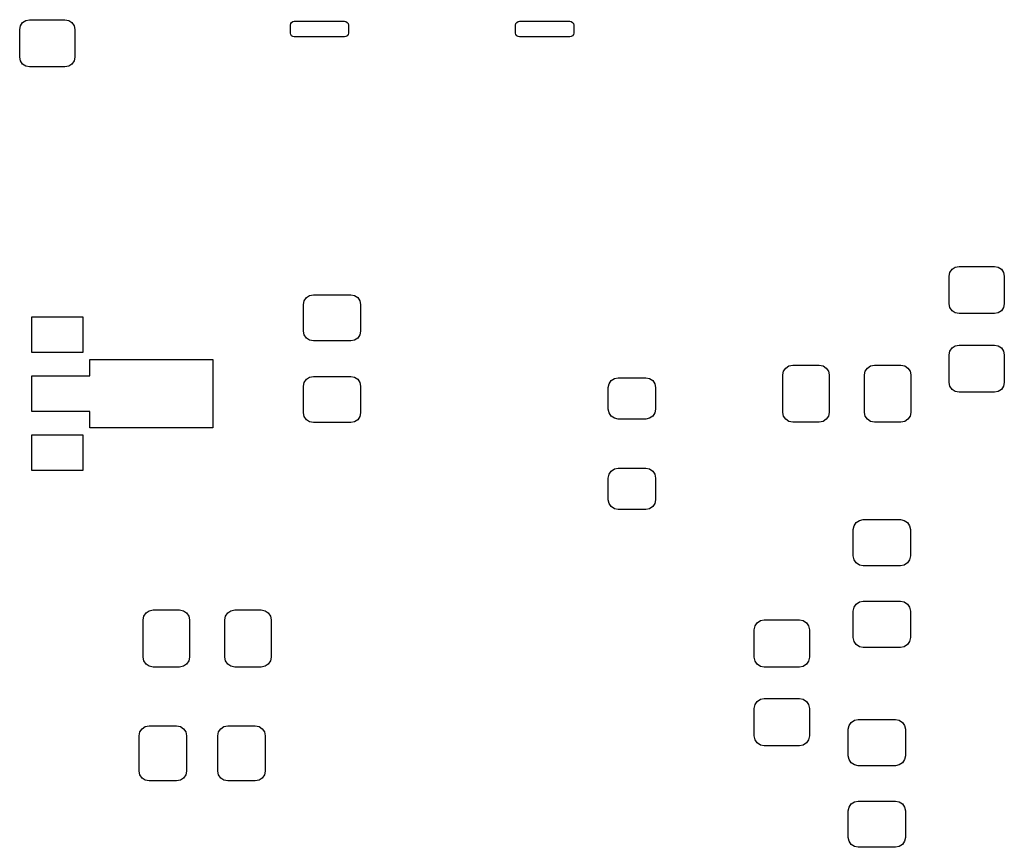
# Model space of a CAD drawing. Extents: x 5 to 6.2, y -4.89 to -3.24.
# Tile 1 of 2: x 5 to 5.98, y -4.89 to -4.06. Entities that reach past the tile are written whole.
import ezdxf

# ---------------------------------------------------------------- set-up
doc = ezdxf.new("R2010")
doc.units = 0
doc.header["$MEASUREMENT"] = 0
doc.layers.add('BLACK', color=7, linetype='CONTINUOUS')

msp = doc.modelspace()

# ---------------------------------------------------------------- linework, layer by layer
at = {"layer": 'BLACK', "linetype": 'CONTINUOUS'}
for p, q in [((4.99744, -4.07059), (4.99819, -4.06682)), ((4.99819, -4.06682), (5.00032, -4.06363)), ((5.00032, -4.06363), (5.00352, -4.0615)), ((5.00352, -4.0615), (5.00728, -4.06075)), ((5.00728, -4.06075), (5.04272, -4.06075)), ((5.04272, -4.06075), (5.04648, -4.0615)), ((5.04648, -4.0615), (5.04968, -4.06363)), ((5.04968, -4.06363), (5.05181, -4.06682)), ((5.05181, -4.06682), (5.05256, -4.07059)), ((5.26827, -4.06622), (5.26857, -4.06471)), ((5.26827, -4.07409), (5.26827, -4.06622)), ((5.26857, -4.06471), (5.26942, -4.06344)), ((5.26942, -4.06344), (5.2707, -4.06258)), ((5.2707, -4.06258), (5.2722, -4.06228)), ((5.2722, -4.06228), (5.3224, -4.06228)), ((5.3224, -4.06228), (5.32391, -4.06258)), ((5.32391, -4.06258), (5.32519, -4.06344)), ((5.32519, -4.06344), (5.32604, -4.06471)), ((5.32604, -4.06471), (5.32634, -4.06622)), ((5.32634, -4.06622), (5.32634, -4.07409)), ((5.49366, -4.06622), (5.49396, -4.06471)), ((5.49366, -4.07409), (5.49366, -4.06622)), ((5.49396, -4.06471), (5.49481, -4.06344)), ((5.49481, -4.06344), (5.49609, -4.06258)), ((5.49609, -4.06258), (5.4976, -4.06228)), ((5.4976, -4.06228), (5.5478, -4.06228)), ((5.5478, -4.06228), (5.5493, -4.06258)), ((5.5493, -4.06258), (5.55058, -4.06344)), ((5.55058, -4.06344), (5.55143, -4.06471)), ((5.55143, -4.06471), (5.55173, -4.06622)), ((5.55173, -4.06622), (5.55173, -4.07409)), ((4.99744, -4.09815), (4.99744, -4.07059)), ((5.05256, -4.07059), (5.05256, -4.09815)), ((5.26857, -4.0756), (5.26827, -4.07409)), ((5.26942, -4.07688), (5.26857, -4.0756)), ((5.2707, -4.07773), (5.26942, -4.07688)), ((5.2722, -4.07803), (5.2707, -4.07773)), ((5.3224, -4.07803), (5.2722, -4.07803)), ((5.32391, -4.07773), (5.3224, -4.07803)), ((5.32519, -4.07688), (5.32391, -4.07773)), ((5.32604, -4.0756), (5.32519, -4.07688)), ((5.32634, -4.07409), (5.32604, -4.0756)), ((5.49396, -4.0756), (5.49366, -4.07409)), ((5.49481, -4.07688), (5.49396, -4.0756)), ((5.49609, -4.07773), (5.49481, -4.07688)), ((5.4976, -4.07803), (5.49609, -4.07773)), ((5.5478, -4.07803), (5.4976, -4.07803)), ((5.5493, -4.07773), (5.5478, -4.07803)), ((5.55058, -4.07688), (5.5493, -4.07773)), ((5.55143, -4.0756), (5.55058, -4.07688)), ((5.55173, -4.07409), (5.55143, -4.0756)), ((4.99819, -4.10192), (4.99744, -4.09815)), ((5.00032, -4.10511), (4.99819, -4.10192)), ((5.00352, -4.10724), (5.00032, -4.10511)), ((5.00728, -4.10799), (5.00352, -4.10724)), ((5.04648, -4.10724), (5.04272, -4.10799)), ((5.04968, -4.10511), (5.04648, -4.10724)), ((5.05181, -4.10192), (5.04968, -4.10511)), ((5.05256, -4.09815), (5.05181, -4.10192)), ((5.04272, -4.10799), (5.00728, -4.10799)), ((5.92744, -4.31748), (5.92819, -4.31371)), ((5.92819, -4.31371), (5.93032, -4.31052)), ((5.93032, -4.31052), (5.93352, -4.30839)), ((5.93352, -4.30839), (5.93728, -4.30764)), ((5.93728, -4.30764), (5.97272, -4.30764)), ((5.97272, -4.30764), (5.97648, -4.30839)), ((5.97648, -4.30839), (5.97968, -4.31052)), ((5.97968, -4.31052), (5.98181, -4.31371)), ((5.98181, -4.31371), (5.98256, -4.31748)), ((5.92744, -4.34504), (5.92744, -4.31748)), ((5.98256, -4.31748), (5.98256, -4.34504)), ((5.28146, -4.34587), (5.28221, -4.3421)), ((5.28221, -4.3421), (5.28434, -4.33891)), ((5.28434, -4.33891), (5.28753, -4.33677)), ((5.28753, -4.33677), (5.2913, -4.33602)), ((5.2913, -4.33602), (5.3287, -4.33602)), ((5.3287, -4.33602), (5.33247, -4.33677)), ((5.33247, -4.33677), (5.33566, -4.33891)), ((5.33566, -4.33891), (5.33779, -4.3421)), ((5.33779, -4.3421), (5.33854, -4.34587)), ((5.28146, -4.37244), (5.28146, -4.34587)), ((5.33854, -4.34587), (5.33854, -4.37244)), ((5.92819, -4.34881), (5.92744, -4.34504)), ((5.93032, -4.352), (5.92819, -4.34881)), ((5.93352, -4.35413), (5.93032, -4.352)), ((5.93728, -4.35488), (5.93352, -4.35413)), ((5.97648, -4.35413), (5.97272, -4.35488)), ((5.97968, -4.352), (5.97648, -4.35413)), ((5.98181, -4.34881), (5.97968, -4.352)), ((5.98256, -4.34504), (5.98181, -4.34881)), ((5.00945, -4.39366), (5.00945, -4.35823)), ((5.00945, -4.35823), (5.06063, -4.35823)), ((5.06063, -4.35823), (5.06063, -4.39366)), ((5.97272, -4.35488), (5.93728, -4.35488)), ((5.28221, -4.37621), (5.28146, -4.37244)), ((5.33854, -4.37244), (5.33779, -4.37621)), ((5.28434, -4.3794), (5.28221, -4.37621)), ((5.28753, -4.38153), (5.28434, -4.3794)), ((5.2913, -4.38228), (5.28753, -4.38153)), ((5.3287, -4.38228), (5.2913, -4.38228)), ((5.33247, -4.38153), (5.3287, -4.38228)), ((5.33566, -4.3794), (5.33247, -4.38153)), ((5.33779, -4.37621), (5.33566, -4.3794)), ((5.92744, -4.39622), (5.92819, -4.39245)), ((5.92819, -4.39245), (5.93032, -4.38926)), ((5.93032, -4.38926), (5.93352, -4.38713)), ((5.93352, -4.38713), (5.93728, -4.38638)), ((5.93728, -4.38638), (5.97272, -4.38638)), ((5.97272, -4.38638), (5.97648, -4.38713)), ((5.97648, -4.38713), (5.97968, -4.38926)), ((5.97968, -4.38926), (5.98181, -4.39245)), ((5.98181, -4.39245), (5.98256, -4.39622)), ((5.06063, -4.39366), (5.00945, -4.39366)), ((5.06752, -4.41728), (5.06752, -4.40089)), ((5.06752, -4.40089), (5.19055, -4.40089)), ((5.19055, -4.40089), (5.19055, -4.46911)), ((5.92744, -4.42378), (5.92744, -4.39622)), ((5.98256, -4.39622), (5.98256, -4.42378)), ((5.76102, -4.4163), (5.76177, -4.41253)), ((5.76177, -4.41253), (5.76391, -4.40934)), ((5.76391, -4.40934), (5.7671, -4.40721)), ((5.7671, -4.40721), (5.77087, -4.40646)), ((5.77087, -4.40646), (5.79744, -4.40646)), ((5.79744, -4.40646), (5.80121, -4.40721)), ((5.80121, -4.40721), (5.8044, -4.40934)), ((5.8044, -4.40934), (5.80653, -4.41253)), ((5.80653, -4.41253), (5.80728, -4.4163)), ((5.84272, -4.4163), (5.84347, -4.41253)), ((5.84347, -4.41253), (5.8456, -4.40934)), ((5.8456, -4.40934), (5.84879, -4.40721)), ((5.84879, -4.40721), (5.85256, -4.40646)), ((5.85256, -4.40646), (5.87913, -4.40646)), ((5.87913, -4.40646), (5.8829, -4.40721)), ((5.8829, -4.40721), (5.88609, -4.40934)), ((5.88609, -4.40934), (5.88823, -4.41253)), ((5.88823, -4.41253), (5.88898, -4.4163)), ((5.00945, -4.45272), (5.00945, -4.41728)), ((5.00945, -4.41728), (5.06752, -4.41728)), ((5.28221, -4.42379), (5.28434, -4.4206)), ((5.28434, -4.4206), (5.28753, -4.41847)), ((5.28753, -4.41847), (5.2913, -4.41772)), ((5.2913, -4.41772), (5.3287, -4.41772)), ((5.3287, -4.41772), (5.33247, -4.41847)), ((5.33247, -4.41847), (5.33566, -4.4206)), ((5.33566, -4.4206), (5.33779, -4.42379)), ((5.58713, -4.42513), (5.58926, -4.42194)), ((5.58926, -4.42194), (5.59245, -4.4198)), ((5.59245, -4.4198), (5.59622, -4.41906)), ((5.59622, -4.41906), (5.62378, -4.41906)), ((5.62378, -4.41906), (5.62755, -4.4198)), ((5.62755, -4.4198), (5.63074, -4.42194)), ((5.63074, -4.42194), (5.63287, -4.42513)), ((5.76102, -4.4537), (5.76102, -4.4163)), ((5.80728, -4.4163), (5.80728, -4.4537)), ((5.84272, -4.4537), (5.84272, -4.4163)), ((5.88898, -4.4163), (5.88898, -4.4537)), ((5.28146, -4.42756), (5.28221, -4.42379)), ((5.28146, -4.45413), (5.28146, -4.42756)), ((5.33779, -4.42379), (5.33854, -4.42756)), ((5.33854, -4.42756), (5.33854, -4.45413)), ((5.58638, -4.4289), (5.58713, -4.42513)), ((5.58638, -4.45055), (5.58638, -4.4289)), ((5.63287, -4.42513), (5.63362, -4.4289)), ((5.63362, -4.4289), (5.63362, -4.45055)), ((5.92819, -4.42755), (5.92744, -4.42378)), ((5.93032, -4.43074), (5.92819, -4.42755)), ((5.93352, -4.43287), (5.93032, -4.43074)), ((5.93728, -4.43362), (5.93352, -4.43287)), ((5.97648, -4.43287), (5.97272, -4.43362)), ((5.97968, -4.43074), (5.97648, -4.43287)), ((5.98181, -4.42755), (5.97968, -4.43074)), ((5.98256, -4.42378), (5.98181, -4.42755)), ((5.97272, -4.43362), (5.93728, -4.43362)), ((5.06752, -4.45272), (5.00945, -4.45272)), ((5.06752, -4.46911), (5.06752, -4.45272)), ((5.58713, -4.45432), (5.58638, -4.45055)), ((5.63362, -4.45055), (5.63287, -4.45432)), ((5.28221, -4.4579), (5.28146, -4.45413)), ((5.28434, -4.46109), (5.28221, -4.4579)), ((5.28753, -4.46323), (5.28434, -4.46109)), ((5.33566, -4.46109), (5.33247, -4.46323)), ((5.33779, -4.4579), (5.33566, -4.46109)), ((5.33854, -4.45413), (5.33779, -4.4579)), ((5.58926, -4.45751), (5.58713, -4.45432)), ((5.59245, -4.45964), (5.58926, -4.45751)), ((5.59622, -4.46039), (5.59245, -4.45964)), ((5.62378, -4.46039), (5.59622, -4.46039)), ((5.62755, -4.45964), (5.62378, -4.46039)), ((5.63074, -4.45751), (5.62755, -4.45964)), ((5.63287, -4.45432), (5.63074, -4.45751)), ((5.76177, -4.45747), (5.76102, -4.4537)), ((5.76391, -4.46066), (5.76177, -4.45747)), ((5.7671, -4.46279), (5.76391, -4.46066)), ((5.8044, -4.46066), (5.80121, -4.46279)), ((5.80653, -4.45747), (5.8044, -4.46066)), ((5.80728, -4.4537), (5.80653, -4.45747)), ((5.84347, -4.45747), (5.84272, -4.4537)), ((5.8456, -4.46066), (5.84347, -4.45747)), ((5.84879, -4.46279), (5.8456, -4.46066)), ((5.88609, -4.46066), (5.8829, -4.46279)), ((5.88823, -4.45747), (5.88609, -4.46066)), ((5.88898, -4.4537), (5.88823, -4.45747)), ((5.19055, -4.46911), (5.06752, -4.46911)), ((5.2913, -4.46398), (5.28753, -4.46323)), ((5.3287, -4.46398), (5.2913, -4.46398)), ((5.33247, -4.46323), (5.3287, -4.46398)), ((5.77087, -4.46354), (5.7671, -4.46279)), ((5.79744, -4.46354), (5.77087, -4.46354)), ((5.80121, -4.46279), (5.79744, -4.46354)), ((5.85256, -4.46354), (5.84879, -4.46279)), ((5.87913, -4.46354), (5.85256, -4.46354)), ((5.8829, -4.46279), (5.87913, -4.46354)), ((5.00945, -4.51177), (5.00945, -4.47634)), ((5.00945, -4.47634), (5.06063, -4.47634)), ((5.06063, -4.47634), (5.06063, -4.51177)), ((5.06063, -4.51177), (5.00945, -4.51177)), ((5.58926, -4.51249), (5.59245, -4.51036)), ((5.59245, -4.51036), (5.59622, -4.50961)), ((5.59622, -4.50961), (5.62378, -4.50961)), ((5.62378, -4.50961), (5.62755, -4.51036)), ((5.62755, -4.51036), (5.63074, -4.51249)), ((5.58638, -4.51945), (5.58713, -4.51568)), ((5.58638, -4.5411), (5.58638, -4.51945)), ((5.58713, -4.51568), (5.58926, -4.51249)), ((5.63074, -4.51249), (5.63287, -4.51568)), ((5.63287, -4.51568), (5.63362, -4.51945)), ((5.63362, -4.51945), (5.63362, -4.5411)), ((5.58713, -4.54487), (5.58638, -4.5411)), ((5.63362, -4.5411), (5.63287, -4.54487)), ((5.58926, -4.54806), (5.58713, -4.54487)), ((5.59245, -4.5502), (5.58926, -4.54806)), ((5.59622, -4.55094), (5.59245, -4.5502)), ((5.62378, -4.55094), (5.59622, -4.55094)), ((5.62755, -4.5502), (5.62378, -4.55094)), ((5.63074, -4.54806), (5.62755, -4.5502)), ((5.63287, -4.54487), (5.63074, -4.54806)), ((5.83753, -4.56177), (5.8413, -4.56102)), ((5.8413, -4.56102), (5.8787, -4.56102)), ((5.8787, -4.56102), (5.88247, -4.56177)), ((5.83146, -4.57087), (5.83221, -4.5671)), ((5.83146, -4.59744), (5.83146, -4.57087)), ((5.83221, -4.5671), (5.83434, -4.56391)), ((5.83434, -4.56391), (5.83753, -4.56177)), ((5.88247, -4.56177), (5.88566, -4.56391)), ((5.88566, -4.56391), (5.88779, -4.5671)), ((5.88779, -4.5671), (5.88854, -4.57087)), ((5.88854, -4.57087), (5.88854, -4.59744)), ((5.83221, -4.60121), (5.83146, -4.59744)), ((5.88854, -4.59744), (5.88779, -4.60121)), ((5.83434, -4.6044), (5.83221, -4.60121)), ((5.83753, -4.60653), (5.83434, -4.6044)), ((5.8413, -4.60728), (5.83753, -4.60653)), ((5.8787, -4.60728), (5.8413, -4.60728)), ((5.88247, -4.60653), (5.8787, -4.60728)), ((5.88566, -4.6044), (5.88247, -4.60653)), ((5.88779, -4.60121), (5.88566, -4.6044)), ((5.83146, -4.65256), (5.83221, -4.64879)), ((5.83221, -4.64879), (5.83434, -4.6456)), ((5.83434, -4.6456), (5.83753, -4.64347)), ((5.83753, -4.64347), (5.8413, -4.64272)), ((5.8413, -4.64272), (5.8787, -4.64272)), ((5.8787, -4.64272), (5.88247, -4.64347)), ((5.88247, -4.64347), (5.88566, -4.6456)), ((5.88566, -4.6456), (5.88779, -4.64879)), ((5.88779, -4.64879), (5.88854, -4.65256)), ((5.12102, -4.6613), (5.12177, -4.65753)), ((5.12177, -4.65753), (5.12391, -4.65434)), ((5.12391, -4.65434), (5.1271, -4.65221)), ((5.1271, -4.65221), (5.13087, -4.65146)), ((5.13087, -4.65146), (5.15744, -4.65146)), ((5.15744, -4.65146), (5.16121, -4.65221)), ((5.16121, -4.65221), (5.1644, -4.65434)), ((5.1644, -4.65434), (5.16653, -4.65753)), ((5.16653, -4.65753), (5.16728, -4.6613)), ((5.20272, -4.6613), (5.20347, -4.65753)), ((5.20347, -4.65753), (5.2056, -4.65434)), ((5.2056, -4.65434), (5.20879, -4.65221)), ((5.20879, -4.65221), (5.21256, -4.65146)), ((5.21256, -4.65146), (5.23913, -4.65146)), ((5.23913, -4.65146), (5.2429, -4.65221)), ((5.2429, -4.65221), (5.24609, -4.65434)), ((5.24609, -4.65434), (5.24823, -4.65753)), ((5.24823, -4.65753), (5.24898, -4.6613)), ((5.83146, -4.67913), (5.83146, -4.65256)), ((5.88854, -4.65256), (5.88854, -4.67913)), ((5.12102, -4.6987), (5.12102, -4.6613)), ((5.16728, -4.6613), (5.16728, -4.6987)), ((5.20272, -4.6987), (5.20272, -4.6613)), ((5.24898, -4.6613), (5.24898, -4.6987)), ((5.73244, -4.67122), (5.73319, -4.66745)), ((5.73319, -4.66745), (5.73532, -4.66426)), ((5.73532, -4.66426), (5.73852, -4.66213)), ((5.73852, -4.66213), (5.74228, -4.66138)), ((5.74228, -4.66138), (5.77772, -4.66138)), ((5.77772, -4.66138), (5.78148, -4.66213)), ((5.78148, -4.66213), (5.78468, -4.66426)), ((5.78468, -4.66426), (5.78681, -4.66745)), ((5.78681, -4.66745), (5.78756, -4.67122)), ((5.73244, -4.69878), (5.73244, -4.67122)), ((5.78756, -4.67122), (5.78756, -4.69878)), ((5.83221, -4.6829), (5.83146, -4.67913)), ((5.88854, -4.67913), (5.88779, -4.6829)), ((5.83434, -4.68609), (5.83221, -4.6829)), ((5.83753, -4.68823), (5.83434, -4.68609)), ((5.8413, -4.68898), (5.83753, -4.68823)), ((5.8787, -4.68898), (5.8413, -4.68898)), ((5.88247, -4.68823), (5.8787, -4.68898)), ((5.88566, -4.68609), (5.88247, -4.68823)), ((5.88779, -4.6829), (5.88566, -4.68609)), ((5.12177, -4.70247), (5.12102, -4.6987)), ((5.16728, -4.6987), (5.16653, -4.70247)), ((5.20347, -4.70247), (5.20272, -4.6987)), ((5.24898, -4.6987), (5.24823, -4.70247)), ((5.73319, -4.70255), (5.73244, -4.69878)), ((5.78756, -4.69878), (5.78681, -4.70255)), ((5.12391, -4.70566), (5.12177, -4.70247)), ((5.1271, -4.70779), (5.12391, -4.70566)), ((5.13087, -4.70854), (5.1271, -4.70779)), ((5.15744, -4.70854), (5.13087, -4.70854)), ((5.16121, -4.70779), (5.15744, -4.70854)), ((5.1644, -4.70566), (5.16121, -4.70779)), ((5.16653, -4.70247), (5.1644, -4.70566)), ((5.2056, -4.70566), (5.20347, -4.70247)), ((5.20879, -4.70779), (5.2056, -4.70566)), ((5.21256, -4.70854), (5.20879, -4.70779)), ((5.23913, -4.70854), (5.21256, -4.70854)), ((5.2429, -4.70779), (5.23913, -4.70854)), ((5.24609, -4.70566), (5.2429, -4.70779)), ((5.24823, -4.70247), (5.24609, -4.70566)), ((5.73532, -4.70574), (5.73319, -4.70255)), ((5.73852, -4.70787), (5.73532, -4.70574)), ((5.74228, -4.70862), (5.73852, -4.70787)), ((5.77772, -4.70862), (5.74228, -4.70862)), ((5.78148, -4.70787), (5.77772, -4.70862)), ((5.78468, -4.70574), (5.78148, -4.70787)), ((5.78681, -4.70255), (5.78468, -4.70574)), ((5.73244, -4.74996), (5.73319, -4.74619)), ((5.73319, -4.74619), (5.73532, -4.743)), ((5.73532, -4.743), (5.73852, -4.74087)), ((5.73852, -4.74087), (5.74228, -4.74012)), ((5.74228, -4.74012), (5.77772, -4.74012)), ((5.77772, -4.74012), (5.78148, -4.74087)), ((5.78148, -4.74087), (5.78468, -4.743)), ((5.78468, -4.743), (5.78681, -4.74619)), ((5.78681, -4.74619), (5.78756, -4.74996)), ((5.73244, -4.77752), (5.73244, -4.74996)), ((5.78756, -4.74996), (5.78756, -4.77752)), ((5.12308, -4.76819), (5.12685, -4.76744)), ((5.12685, -4.76744), (5.15441, -4.76744)), ((5.15441, -4.76744), (5.15818, -4.76819)), ((5.20182, -4.76819), (5.20559, -4.76744)), ((5.20559, -4.76744), (5.23315, -4.76744)), ((5.23315, -4.76744), (5.23692, -4.76819)), ((5.82646, -4.77087), (5.82721, -4.7671)), ((5.82721, -4.7671), (5.82934, -4.76391)), ((5.82934, -4.76391), (5.83253, -4.76177)), ((5.83253, -4.76177), (5.8363, -4.76102)), ((5.8363, -4.76102), (5.8737, -4.76102)), ((5.8737, -4.76102), (5.87747, -4.76177)), ((5.87747, -4.76177), (5.88066, -4.76391)), ((5.88066, -4.76391), (5.88279, -4.7671)), ((5.88279, -4.7671), (5.88354, -4.77087)), ((5.11701, -4.77728), (5.11776, -4.77352)), ((5.11701, -4.81272), (5.11701, -4.77728)), ((5.11776, -4.77352), (5.11989, -4.77032)), ((5.11989, -4.77032), (5.12308, -4.76819)), ((5.15818, -4.76819), (5.16137, -4.77032)), ((5.16137, -4.77032), (5.1635, -4.77352)), ((5.1635, -4.77352), (5.16425, -4.77728)), ((5.16425, -4.77728), (5.16425, -4.81272)), ((5.19575, -4.77728), (5.1965, -4.77352)), ((5.19575, -4.81272), (5.19575, -4.77728)), ((5.1965, -4.77352), (5.19863, -4.77032)), ((5.19863, -4.77032), (5.20182, -4.76819)), ((5.23692, -4.76819), (5.24011, -4.77032)), ((5.24011, -4.77032), (5.24224, -4.77352)), ((5.24224, -4.77352), (5.24299, -4.77728)), ((5.24299, -4.77728), (5.24299, -4.81272)), ((5.73319, -4.78129), (5.73244, -4.77752)), ((5.78756, -4.77752), (5.78681, -4.78129)), ((5.82646, -4.79744), (5.82646, -4.77087)), ((5.88354, -4.77087), (5.88354, -4.79744)), ((5.73532, -4.78448), (5.73319, -4.78129)), ((5.73852, -4.78661), (5.73532, -4.78448)), ((5.74228, -4.78736), (5.73852, -4.78661)), ((5.77772, -4.78736), (5.74228, -4.78736)), ((5.78148, -4.78661), (5.77772, -4.78736)), ((5.78468, -4.78448), (5.78148, -4.78661)), ((5.78681, -4.78129), (5.78468, -4.78448)), ((5.82721, -4.80121), (5.82646, -4.79744)), ((5.88354, -4.79744), (5.88279, -4.80121)), ((5.82934, -4.8044), (5.82721, -4.80121)), ((5.83253, -4.80653), (5.82934, -4.8044)), ((5.8363, -4.80728), (5.83253, -4.80653)), ((5.8737, -4.80728), (5.8363, -4.80728)), ((5.87747, -4.80653), (5.8737, -4.80728)), ((5.88066, -4.8044), (5.87747, -4.80653)), ((5.88279, -4.80121), (5.88066, -4.8044)), ((5.11776, -4.81648), (5.11701, -4.81272)), ((5.11989, -4.81968), (5.11776, -4.81648)), ((5.1635, -4.81648), (5.16137, -4.81968)), ((5.16425, -4.81272), (5.1635, -4.81648)), ((5.1965, -4.81648), (5.19575, -4.81272)), ((5.19863, -4.81968), (5.1965, -4.81648)), ((5.24224, -4.81648), (5.24011, -4.81968)), ((5.24299, -4.81272), (5.24224, -4.81648)), ((5.12308, -4.82181), (5.11989, -4.81968)), ((5.12685, -4.82256), (5.12308, -4.82181)), ((5.15441, -4.82256), (5.12685, -4.82256)), ((5.15818, -4.82181), (5.15441, -4.82256)), ((5.16137, -4.81968), (5.15818, -4.82181)), ((5.20182, -4.82181), (5.19863, -4.81968)), ((5.20559, -4.82256), (5.20182, -4.82181)), ((5.23315, -4.82256), (5.20559, -4.82256)), ((5.23692, -4.82181), (5.23315, -4.82256)), ((5.24011, -4.81968), (5.23692, -4.82181)), ((5.82721, -4.84879), (5.82934, -4.8456)), ((5.82934, -4.8456), (5.83253, -4.84347)), ((5.83253, -4.84347), (5.8363, -4.84272)), ((5.8363, -4.84272), (5.8737, -4.84272)), ((5.8737, -4.84272), (5.87747, -4.84347)), ((5.87747, -4.84347), (5.88066, -4.8456)), ((5.88066, -4.8456), (5.88279, -4.84879)), ((5.82646, -4.85256), (5.82721, -4.84879)), ((5.82646, -4.87913), (5.82646, -4.85256)), ((5.88279, -4.84879), (5.88354, -4.85256)), ((5.88354, -4.85256), (5.88354, -4.87913)), ((5.82721, -4.8829), (5.82646, -4.87913)), ((5.82934, -4.88609), (5.82721, -4.8829)), ((5.83253, -4.88823), (5.82934, -4.88609)), ((5.88066, -4.88609), (5.87747, -4.88823)), ((5.88279, -4.8829), (5.88066, -4.88609)), ((5.88354, -4.87913), (5.88279, -4.8829)), ((5.8363, -4.88898), (5.83253, -4.88823)), ((5.8737, -4.88898), (5.8363, -4.88898)), ((5.87747, -4.88823), (5.8737, -4.88898))]:
    msp.add_line(p, q, dxfattribs=at)

doc.saveas('drawing.dxf')
